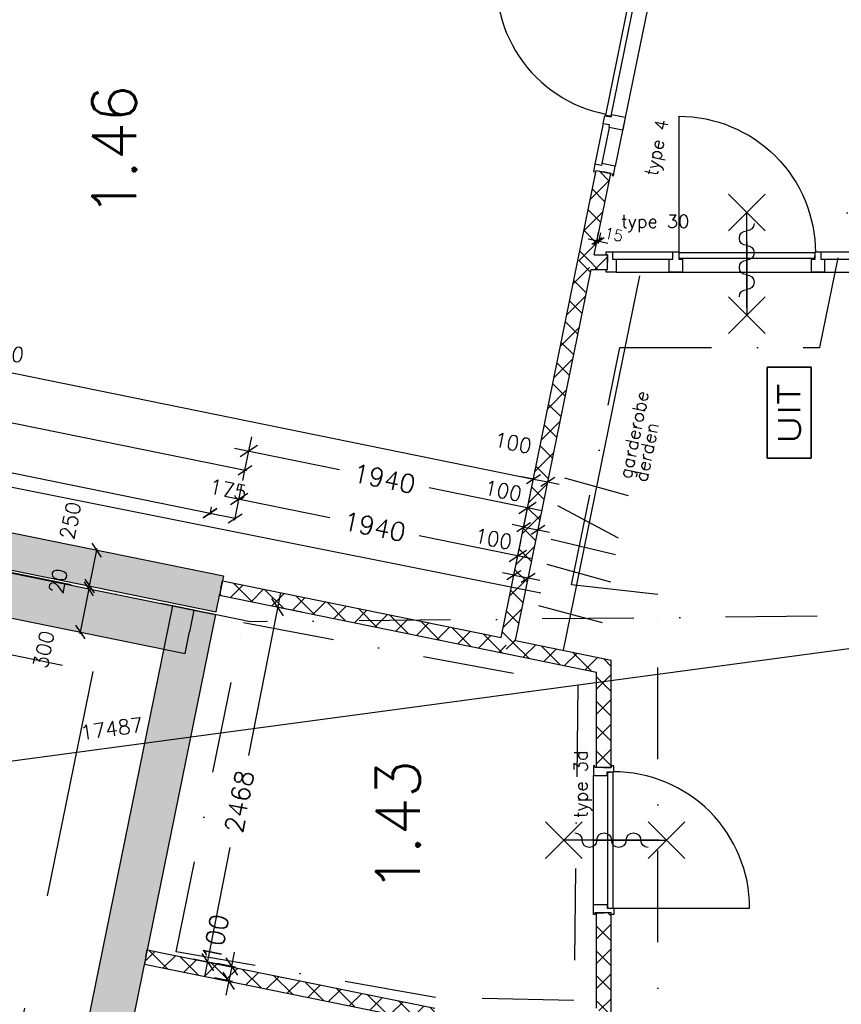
# Model space of a CAD drawing. Extents: x -84256 to 172857, y -58817 to 112048.
# Tile 38 of 90: x 24106 to 29710, y 42814 to 49531. Entities that reach past the tile are written whole.
import ezdxf
from ezdxf.enums import TextEntityAlignment as Align

# ---------------------------------------------------------------- set-up
doc = ezdxf.new("R2010")
doc.units = 0
doc.header["$LTSCALE"] = 50
doc.header["$MEASUREMENT"] = 0
doc.header["$PDMODE"] = 3
doc.header["$PDSIZE"] = 0.001
for name, pattern in [('DASHDOT', [25, 12.5, -6.25, 0, -6.25]), ('DD1', [2.66667, 1.66667, -0.5, 0, -0.5]), ('HIDDEN', [9.375, 6.25, -3.125])]:
    doc.linetypes.add(name, pattern=pattern)
doc.layers.get('0').update_dxf_attribs({"linetype": 'CONTINUOUS'})
doc.layers.get('DEFPOINTS').update_dxf_attribs({"linetype": 'CONTINUOUS'})
for name, color, linetype in [('_BRANDCOMPART', 6, 'DASHDOT'), ('_INTERIEUR', 7, 'CONTINUOUS'), ('A--A21--_F12--', 7, 'CONTINUOUS'), ('A--A21--_F123-', 9, 'CONTINUOUS'), ('A--A22--_F12--', 7, 'CONTINUOUS'), ('A--A22--_F123-', 9, 'CONTINUOUS'), ('A--L21--', 3, 'CONTINUOUS'), ('A--L21--_F12--', 7, 'CONTINUOUS'), ('A--L22--', 7, 'CONTINUOUS'), ('A--L22--_F-2--', 7, 'CONTINUOUS'), ('A--L22--_F12--', 7, 'CONTINUOUS'), ('A--L32--', 7, 'CONTINUOUS'), ('A--L32--_F-23-', 2, 'CONTINUOUS'), ('A--L32--_F123-', 1, 'CONTINUOUS'), ('A--L32--_F123-DRAAIR', 7, 'CONTINUOUS'), ('A--L63--', 7, 'CONTINUOUS'), ('A--L63--_F123-', 7, 'CONTINUOUS'), ('A--L65--', 7, 'CONTINUOUS'), ('A--L65--_F-23-', 7, 'CONTINUOUS'), ('A--L65--_F123-', 7, 'CONTINUOUS'), ('A--M$1A-_F123-', 1, 'CONTINUOUS'), ('A--M1$A-_F123-', 1, 'CONTINUOUS'), ('A--T$1A-_F123-_R', 4, 'CONTINUOUS'), ('A--T63--_F123-', 1, 'CONTINUOUS'), ('STRAMIEN', 1, 'DD1'), ('TEKST_KOZIJNMERK', 10, 'CONTINUOUS'), ('TEKSTKOZIJNMERK', 2, 'CONTINUOUS'), ('X--LR---_CP', 7, 'CONTINUOUS')]:
    doc.layers.add(name, color=color, linetype=linetype)
doc.styles.add('ALFA-0_25', font='ROMANS')
doc.styles.add('B-01', font='SIMPLEX.SHX', dxfattribs={"width": 0.8, "height": 4.5})
doc.styles.add('HIEMSTRA', font='romans.shx')
doc.linetypes.add('BATTING', pattern='A,0.0001,-0.1,[134,ltypeshp.shx,S=0.1,R=0,X=-0.1,Y=0],-0.2,[134,ltypeshp.shx,S=0.1,R=180,X=0.1,Y=0],-0.1', length=0.4001)
doc.dimstyles.new('BEILEN', dxfattribs={"dimscale": 40, "dimtxt": 2.5, "dimasz": 2, "dimexe": 0.3, "dimexo": 0.3, "dimgap": 2, "dimtad": 1, "dimdec": 0, "dimzin": 0, "dimdsep": 46, "dimtxsty": 'HIEMSTRA', "dimblk1": 'OBLIQUE', "dimblk2": 'OBLIQUE', "dimsah": 1, "dimcen": -0.09, "dimdle": 0.3, "dimse1": 1, "dimclrd": 2, "dimclre": 2, "dimclrt": 3, "dimadec": 0, "dimazin": 0, "dimtfac": 1, "dimtdec": 4, "dimtofl": 0, "dimtmove": 2, "dimatfit": 3, "dimldrblk": 'OBLIQUE', "dimfxl": 1, "dimtvp": 625, "dimtolj": 1, "dimtzin": 0, "dimarcsym": 0})
doc.dimstyles.get("Standard").update_dxf_attribs({"dimscale": 40, "dimtxt": 2.5, "dimasz": 2, "dimexe": 0.3, "dimexo": 0.3, "dimgap": 2, "dimtad": 0, "dimdec": 0, "dimzin": 0, "dimdsep": 46, "dimtxsty": 'HIEMSTRA', "dimblk1": 'OBLIQUE', "dimblk2": 'OBLIQUE', "dimsah": 1, "dimcen": -0.09, "dimdle": 0.3, "dimse1": 1, "dimclrd": 2, "dimclre": 2, "dimclrt": 3, "dimadec": 0, "dimazin": 0, "dimtfac": 1, "dimtdec": 4, "dimtix": 1, "dimtmove": 0, "dimatfit": 3, "dimldrblk": 'OBLIQUE', "dimfxl": 1, "dimtvp": 625, "dimtolj": 1, "dimtzin": 0, "dimarcsym": 0})
doc.dimstyles.new('STANDARD$0', dxfattribs={"dimscale": 50, "dimtxt": 2.5, "dimasz": 2, "dimexe": 2, "dimexo": 0, "dimgap": 2, "dimtad": 1, "dimdec": 0, "dimzin": 0, "dimdsep": 46, "dimtxsty": 'ALFA-0_25', "dimblk1": 'OBLIQUE', "dimblk2": 'OBLIQUE', "dimsah": 1, "dimcen": -3, "dimdle": 2, "dimclrd": 1, "dimclre": 1, "dimclrt": 2, "dimadec": 0, "dimazin": 0, "dimtfac": 0.666667, "dimtofl": 0, "dimtmove": 2, "dimatfit": 3, "dimldrblk": 'OBLIQUE', "dimfxl": 1, "dimtvp": 0.833333, "dimtolj": 1, "dimtzin": 0, "dimarcsym": 0})
pattern_1 = [(45, (-27962.81, -47876.86), (-84.85281, 84.85281), []), (135, (-27962.81, -47876.86), (-84.85281, -84.85281), [])]
pattern_2 = [(45, (-27428.96, -45256.1), (-84.85281, 84.85281), []), (135, (-27428.96, -45256.1), (-84.85281, -84.85281), [])]

# ---------------------------------------------------------------- blocks, each defined once
blk = doc.blocks.new('dr_930type4')
at = {"layer": 'A--L32--_F123-', "color": 1}
for p, q in [((67, 0), (1307, 0)), ((1057, -93.8), (1307, -93.8)), ((1038, -139), (1322, -139))]:
    blk.add_line(p, q, dxfattribs=at)
at = {"layer": 'A--L32--_F123-'}
for points in [[(0, -9), (0, 0), (67, 0), (67, -93.8), (52, -93.8), (52, -139), (0, -139), (0, -121), (12, -121), (12, -9), (0, -9)], [(969, 0), (1055, 0), (1057, 0), (1057, -93.8), (1057, -93.8), (1040, -93.8), (1040, -137), (1038, -139), (986, -139), (984, -137), (984, -93.8), (969, -93.8), (967, -93.8), (967, 0)], [(1374, -9), (1374, 0), (1307, 0), (1307, -93.8), (1322, -93.8), (1322, -139), (1374, -139), (1374, -121), (1362, -121), (1362, -9), (1374, -9)], [(54, -95.6), (54, -135.6), (980.1, -135.6), (977.1, -95.6), (54, -95.6)]]:
    blk.add_lwpolyline(points, close=True, dxfattribs=at)
blk.add_point((1374, 0), dxfattribs=at)
blk.add_point((1374, 0), dxfattribs=at)
at = {"layer": 'A--L32--_F123-DRAAIR', "color": 1}
blk.add_lwpolyline([(54, -135.6), (54, -1065.6, 0.414214), (973, -135.8)], format="xyb", dxfattribs=at)
at = {"layer": 'X--LR---_CP', "color": 1, "linetype": 'Continuous'}
blk.add_point((0, 0), dxfattribs=at)
at = {"layer": 'X--LR---_CP', "color": 1}
blk.add_point((982, 0), dxfattribs=at)
blk = doc.blocks.new('*U1188')
at = {"layer": 'A--A22--_F123-', "linetype": 'Continuous'}
h = blk.add_hatch(dxfattribs=at)
h.set_pattern_fill('ALFAKRS', color=256, scale=120, style=0)
h.set_pattern_definition(pattern_1)
h.paths.add_polyline_path([(0, 0), (-49, 10), (76.4, 625.4), (125.4, 615.5), (174.4, 605.5), (61.2, 50)])
at = {"layer": 'A--L22--_F-2--', "color": 2, "linetype": 'Continuous'}
for points in [[(-49, 10), (-49, 10), (76.4, 625.4), (125.4, 615.5)], [(61.2, 50), (61.2, 50), (174.4, 605.5), (125.4, 615.5)]]:
    blk.add_lwpolyline(points, dxfattribs=at)
blk = doc.blocks.new('*U1165')
at = {"layer": 'A--A22--_F123-', "linetype": 'Continuous'}
h = blk.add_hatch(dxfattribs=at)
h.set_pattern_fill('ALFAKRS', color=256, scale=120, style=0)
h.set_pattern_definition([(45, (-24966.49, -43137.3), (-84.8528, 84.8528), []), (135, (-24966.49, -43137.3), (-84.8528, -84.8528), [])])
h.paths.add_polyline_path([(0, 0), (-10, -49), (1960.8, -450.4), (1965.8, -400.4), (1970.9, -350.4), (10, 49)])
at = {"layer": 'A--L22--_F-2--', "color": 2, "linetype": 'Continuous'}
for points in [[(0, 0), (-10, -49), (1960.8, -450.4), (1960.8, -450.4)], [(0, 0), (10, 49), (1970.9, -350.4), (1970.9, -350.4)]]:
    blk.add_lwpolyline(points, dxfattribs=at)
blk = doc.blocks.new('S060204-')
at = {"layer": 'A--L65--_F-23-', "color": 255}
blk.add_circle((0, 0), 0.0123, dxfattribs=at)
at = {"layer": 'A--L65--_F123-', "color": 1, "linetype": 'Continuous'}
for points in [[(-1.25, 6.25), (1.25, 3.75)], [(1.25, 6.25), (-1.25, 3.75)], [(0, 0), (0, 5)]]:
    blk.add_lwpolyline(points, dxfattribs=at)
blk = doc.blocks.new('S060205A')
at = {"layer": 'A--L65--_F-23-', "color": 255}
blk.add_circle((0, -0.0123), 0.0123, dxfattribs=at)
at = {"layer": 'A--L65--_F123-', "color": 1, "linetype": 'Continuous'}
blk.add_lwpolyline([(0, -0.0123), (0, 6.2377)], dxfattribs=at)
for points in [[(-0.5, 5.7377, 0.41), (0, 5.2377)], [(0, 4.2377, 1), (0, 5.2377)], [(0, 4.2377, 1), (0, 3.2377)], [(0, 2.2377, 1), (0, 3.2377)], [(0, 2.2377, 1), (0, 1.2377)], [(0.5, 0.7377, 0.41), (0, 1.2377)]]:
    blk.add_lwpolyline(points, format="xyb", dxfattribs=at)
at = {"layer": 'A--L65--', "xscale": -1}
blk.add_blockref('S060204-', (0, 1.4877), dxfattribs=at)
blk.add_blockref('S060204-', (0, 1.4877), dxfattribs=at)
at = {"layer": 'A--L65--', "rotation": 180}
blk.add_blockref('S060204-', (0, 4.4877), dxfattribs=at)
blk.add_blockref('S060204-', (0, 4.4877), dxfattribs=at)
blk = doc.blocks.new('Q060089-')
at = {"layer": 'A--L63--_F123-', "color": 1, "linetype": 'Continuous'}
blk.add_lwpolyline([(0, 0), (0, 300), (620, 300), (620, 0)], close=True, dxfattribs=at)
at = {"layer": 'X--LR---_CP'}
blk.add_point((620, 0), dxfattribs=at)
blk.add_point((620, 0), dxfattribs=at)
blk.add_point((620, 0), dxfattribs=at)
at = {"layer": 'A--T63--_F123-', "style": 'ALFA-0_25', "width": 1.279785}
blk.add_text('UIT', height=150, dxfattribs=at).set_placement((96.2, 73.1), (507.6, 73.1), align=Align.FIT)
at = {"layer": 'A--L63--_F123-', "linetype": 'Continuous'}
mesh = blk.add_polyface(dxfattribs=at)
corners = [(0, 0), (0, 300), (620, 300), (620, 0)]
mesh.append_faces([[corners[k] for k in face] for face in [(0, 1, 1, 1), (1, 2, 2, 2), (2, 3, 3, 3), (3, 0, 0, 0)]])
mesh.append_faces([[corners[k] for k in face] for face in [(0, 3, 2, 1)]], dxfattribs={"vtx0": -1, "vtx1": -1, "vtx2": -1, "vtx3": -1})
blk = doc.blocks.new('*U1113')
at = {"layer": 'A--A21--_F123-', "linetype": 'Continuous'}
blk.add_hatch(color=256, dxfattribs=at).paths.add_polyline_path([(0, 0), (25, 122.5), (5634.7, -1020.2), (5609.8, -1142.7), (5584.8, -1265.2), (-25, -122.5)])
at = {"layer": 'A--A21--_F12--', "color": 8}
for points in [[(0, 0), (25, 122.5), (5609.8, -1142.7), (5634.7, -1020.2)], [(5609.8, -1142.7), (5584.8, -1265.2), (0, 0), (-25, -122.5)]]:
    blk.add_solid(points, dxfattribs=at)
at = {"layer": 'A--L21--_F12--', "color": 3, "linetype": 'Continuous'}
for points in [[(0, 0), (25, 122.5), (5634.7, -1020.2), (5609.8, -1142.7)], [(0, 0), (-25, -122.5), (5584.8, -1265.2), (5609.8, -1142.7)]]:
    blk.add_lwpolyline(points, dxfattribs=at)
blk = doc.blocks.new('*U1085')
at = {"layer": 'A--A22--_F123-', "linetype": 'Continuous'}
h = blk.add_hatch(dxfattribs=at)
h.set_pattern_fill('ALFAKRS', color=256, scale=120, style=0)
h.set_pattern_definition(pattern_1)
h.paths.add_polyline_path([(0, 0), (61.2, 50), (152.8, 50), (152.8, 0), (152.8, -50), (40.8, -50)])
at = {"layer": 'A--L22--_F-2--', "color": 2, "linetype": 'Continuous'}
for points in [[(40.8, -50), (40.8, -50), (152.8, -50), (152.8, 0)], [(61.2, 50), (61.2, 50), (152.8, 50), (152.8, 0)]]:
    blk.add_lwpolyline(points, dxfattribs=at)
blk = doc.blocks.new('_OBLIQUE')
at = {"color": 0, "linetype": 'ByBlock'}
blk.add_line((-0.5, -0.5), (0.5, 0.5), dxfattribs=at)
blk = doc.blocks.new('*D147')
at = {"layer": 'A--M$1A-_F123-', "color": 2, "linetype": 'Continuous', "lineweight": -2, "transparency": 16777216}
for p, q in [((24582.7, 45667.5), (24598.6, 45745.9)), ((24547.4, 45674.7), (24594.4, 45665.1)), ((24578.7, 45647.9), (24562.7, 45569.5))]:
    blk.add_line(p, q, dxfattribs=at)
at = {"layer": 'DEFPOINTS', "color": 0, "linetype": 'Continuous', "transparency": 16777216}
for p in [(24535.7, 45677.1), (24531.7, 45657.5), (24582.7, 45667.5)]:
    blk.add_point(p, dxfattribs=at)
at = {"layer": 'A--M$1A-_F123-', "color": 2, "linetype": 'Continuous', "lineweight": -2, "transparency": 16777216, "xscale": 80, "yscale": 80, "zscale": 80}
for p, rotation in [((24578.7, 45647.9), 78.48629033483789), ((24582.7, 45667.5), 258.4862903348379)]:
    blk.add_blockref('_OBLIQUE', p, dxfattribs=dict(at, rotation=rotation))
at = {"layer": 'A--M$1A-_F123-', "color": 3, "linetype": 'Continuous', "transparency": 16777216, "insert": (24368.5, 45700.9), "char_height": 100, "attachment_point": 5, "rotation": 78.48629, "style": 'HIEMSTRA'}
blk.add_mtext('\\A1;20', dxfattribs=at)
blk = doc.blocks.new('*D148')
at = {"layer": 'A--M$1A-_F123-', "color": 2, "linetype": 'Continuous', "lineweight": -2, "transparency": 16777216}
blk.add_line((24580.3, 45655.7), (24635, 45924.2), dxfattribs=at)
at = {"layer": 'DEFPOINTS', "color": 0, "linetype": 'Continuous', "transparency": 16777216}
for p in [(24632.6, 45912.5), (24632.6, 45912.5), (24582.7, 45667.5)]:
    blk.add_point(p, dxfattribs=at)
at = {"layer": 'A--M$1A-_F123-', "color": 2, "linetype": 'Continuous', "lineweight": -2, "transparency": 16777216, "xscale": 80, "yscale": 80, "zscale": 80}
for p, rotation in [((24632.6, 45912.5), 78.48629033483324), ((24582.7, 45667.5), 258.4862903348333)]:
    blk.add_blockref('_OBLIQUE', p, dxfattribs=dict(at, rotation=rotation))
at = {"layer": 'A--M$1A-_F123-', "color": 3, "linetype": 'Continuous', "transparency": 16777216, "insert": (24452.5, 46113.2), "char_height": 100, "attachment_point": 5, "rotation": 78.48629, "style": 'HIEMSTRA'}
blk.add_mtext('\\A1;250', dxfattribs=at)
blk = doc.blocks.new('*D154')
at = {"layer": 'A--M$1A-_F123-', "color": 2, "linetype": 'Continuous', "lineweight": -2, "transparency": 16777216}
for p, q in [((24581.1, 45659.7), (24516.3, 45342.2)), ((24530.5, 45351.6), (24530.5, 45351.6))]:
    blk.add_line(p, q, dxfattribs=at)
at = {"layer": 'DEFPOINTS', "color": 0, "linetype": 'Continuous', "transparency": 16777216}
for p in [(24578.7, 45647.9), (24518.7, 45354), (24518.7, 45354)]:
    blk.add_point(p, dxfattribs=at)
at = {"layer": 'A--M$1A-_F123-', "color": 2, "linetype": 'Continuous', "lineweight": -2, "transparency": 16777216, "xscale": 80, "yscale": 80, "zscale": 80}
for p, rotation in [((24578.7, 45647.9), 78.46924468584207), ((24518.7, 45354), 258.4692446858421)]:
    blk.add_blockref('_OBLIQUE', p, dxfattribs=dict(at, rotation=rotation))
at = {"layer": 'A--M$1A-_F123-', "color": 3, "linetype": 'Continuous', "transparency": 16777216, "insert": (24270.7, 45234.2), "char_height": 100, "attachment_point": 5, "rotation": 78.46924, "style": 'HIEMSTRA'}
blk.add_mtext('\\A1;300', dxfattribs=at)
blk = doc.blocks.new('*U1082')
at = {"layer": 'A--A22--_F123-', "linetype": 'Continuous'}
h = blk.add_hatch(dxfattribs=at)
h.set_pattern_fill('ALFAKRS', color=256, scale=120, style=0)
h.set_pattern_definition(pattern_2)
h.paths.add_polyline_path([(0, 0), (59, 39), (711.1, -93.8), (661.1, -134.7), (611.1, -175.5), (-10, -49)])
at = {"layer": 'A--L22--_F-2--', "color": 2, "linetype": 'Continuous'}
for points in [[(59, 39), (59, 39), (711.1, -93.8), (711.1, -93.8)], [(-10, -49), (-10, -49), (611.1, -175.5), (611.1, -175.5)]]:
    blk.add_lwpolyline(points, dxfattribs=at)
blk = doc.blocks.new('*U1081')
at = {"layer": 'A--A22--_F123-', "linetype": 'Continuous'}
h = blk.add_hatch(dxfattribs=at)
h.set_pattern_fill('ALFAKRS', color=256, scale=120, style=0)
h.set_pattern_definition(pattern_2)
h.paths.add_polyline_path([(0, 0), (-39, 59), (484.9, 2630.7), (533.9, 2620.8), (574.7, 2570.8), (59, 39)])
at = {"layer": 'A--L22--_F-2--', "color": 2, "linetype": 'Continuous'}
for points in [[(-39, 59), (-39, 59), (484.9, 2630.7), (484.9, 2630.7)], [(59, 39), (59, 39), (574.7, 2570.8), (574.7, 2570.8)]]:
    blk.add_lwpolyline(points, dxfattribs=at)
blk = doc.blocks.new('*D219')
at = {"color": 2, "linetype": 'ByBlock', "transparency": 16777216}
for p, q in [((20125.9, 47239.7), (25416.3, 46162.1)), ((25413.4, 46207.8), (25402.1, 46152.7))]:
    blk.add_line(p, q, dxfattribs=at)
at = {"layer": 'DEFPOINTS', "color": 0, "linetype": 'ByBlock', "transparency": 16777216}
for p in [(20148.9, 47292.4), (25415.7, 46219.5), (25404.5, 46164.5)]:
    blk.add_point(p, dxfattribs=at)
at = {"color": 2, "linetype": 'ByBlock', "transparency": 16777216, "xscale": 80, "yscale": 80, "zscale": 80}
for p, rotation in [((20137.7, 47237.4), 168.4862903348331), ((25404.5, 46164.5), 348.4862903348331)]:
    blk.add_blockref('_OBLIQUE', p, dxfattribs=dict(at, rotation=rotation))
at = {"color": 3, "linetype": 'ByBlock', "transparency": 16777216, "insert": (22797.1, 46828.3), "char_height": 100, "attachment_point": 5, "rotation": 348.48629, "style": 'HIEMSTRA'}
blk.add_mtext('\\A1;5375', dxfattribs=at)
blk = doc.blocks.new('*D220')
at = {"color": 2, "linetype": 'ByBlock', "transparency": 16777216}
for p, q in [((25392.8, 46166.9), (25576, 46129.6)), ((25573.5, 46117.2), (25578.4, 46141.3))]:
    blk.add_line(p, q, dxfattribs=at)
at = {"layer": 'DEFPOINTS', "color": 0, "linetype": 'ByBlock', "transparency": 16777216}
for p in [(25399.6, 46140.3), (25571.1, 46105.4), (25576, 46129.6)]:
    blk.add_point(p, dxfattribs=at)
at = {"color": 2, "linetype": 'ByBlock', "transparency": 16777216, "xscale": 80, "yscale": 80, "zscale": 80}
for p, rotation in [((25404.5, 46164.5), 168.4862903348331), ((25576, 46129.6), 348.486290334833)]:
    blk.add_blockref('_OBLIQUE', p, dxfattribs=dict(at, rotation=rotation))
at = {"color": 3, "linetype": 'ByBlock', "transparency": 16777216, "insert": (25526.6, 46325.4), "char_height": 100, "attachment_point": 5, "rotation": 348.48629, "style": 'HIEMSTRA'}
blk.add_mtext('\\A1;175', dxfattribs=at)
blk = doc.blocks.new('*D221')
at = {"color": 2, "linetype": 'ByBlock', "transparency": 16777216}
for p, q in [((20021.2, 47602.3), (25654.5, 46454.8)), ((25628.3, 46386.3), (25645.2, 46469))]:
    blk.add_line(p, q, dxfattribs=at)
at = {"layer": 'DEFPOINTS', "color": 0, "linetype": 'ByBlock', "transparency": 16777216}
for p in [(20016.1, 47517.3), (25642.8, 46457.2), (25625.9, 46374.5)]:
    blk.add_point(p, dxfattribs=at)
at = {"color": 2, "linetype": 'ByBlock', "transparency": 16777216, "xscale": 80, "yscale": 80, "zscale": 80}
for p, rotation in [((20033, 47599.9), 168.4862903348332), ((25642.8, 46457.2), 348.4862903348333)]:
    blk.add_blockref('_OBLIQUE', p, dxfattribs=dict(at, rotation=rotation))
at = {"color": 3, "linetype": 'ByBlock', "transparency": 16777216, "insert": (22863.8, 47155.9), "char_height": 100, "attachment_point": 5, "rotation": 348.48629, "style": 'HIEMSTRA'}
blk.add_mtext('\\A1;5725', dxfattribs=at)
blk = doc.blocks.new('*D232')
at = {"layer": 'A--M$1A-_F123-', "color": 2, "linetype": 'Continuous', "lineweight": -2, "transparency": 16777216}
blk.add_line((33428.3, 45730.5), (16072.7, 43400.3), dxfattribs=at)
at = {"layer": 'DEFPOINTS', "color": 0, "linetype": 'Continuous', "transparency": 16777216}
for p in [(33416.4, 45728.9), (16084.6, 43401.9), (16084.6, 43401.9)]:
    blk.add_point(p, dxfattribs=at)
at = {"layer": 'A--M$1A-_F123-', "color": 2, "linetype": 'Continuous', "lineweight": -2, "transparency": 16777216, "xscale": 80, "yscale": 80, "zscale": 80}
for p, rotation in [((33416.4, 45728.9), 7.646762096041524), ((16084.6, 43401.9), 187.6467620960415)]:
    blk.add_blockref('_OBLIQUE', p, dxfattribs=dict(at, rotation=rotation))
at = {"layer": 'A--M$1A-_F123-', "color": 3, "linetype": 'Continuous', "transparency": 16777216, "insert": (24733.2, 44694.2), "char_height": 100, "attachment_point": 5, "rotation": 7.64676, "style": 'HIEMSTRA'}
blk.add_mtext('\\A1;17487', dxfattribs=at)
blk = doc.blocks.new('*D240')
at = {"color": 2, "linetype": 'ByBlock', "transparency": 16777216}
for p, q in [((20259.3, 47894.4), (27622.1, 46394.6)), ((27609, 46390.2), (27612.7, 46408.8))]:
    blk.add_line(p, q, dxfattribs=at)
at = {"layer": 'DEFPOINTS', "color": 0, "linetype": 'ByBlock', "transparency": 16777216}
for p in [(20267.3, 47873.5), (27606.6, 46378.4), (27610.3, 46397)]:
    blk.add_point(p, dxfattribs=at)
at = {"color": 2, "linetype": 'ByBlock', "transparency": 16777216, "xscale": 80, "yscale": 80, "zscale": 80}
for p, rotation in [((20271.1, 47892), 168.4862903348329), ((27610.3, 46397), 348.4862903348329)]:
    blk.add_blockref('_OBLIQUE', p, dxfattribs=dict(at, rotation=rotation))
at = {"color": 3, "linetype": 'ByBlock', "transparency": 16777216, "insert": (23966.6, 47271.9), "char_height": 100, "attachment_point": 5, "rotation": 348.48629, "style": 'HIEMSTRA'}
blk.add_mtext('\\A1;7490', dxfattribs=at)
blk = doc.blocks.new('*D241')
at = {"color": 2, "linetype": 'ByBlock', "transparency": 16777216}
for p, q in [((27610.3, 46397), (27531.9, 46413)), ((27610.3, 46397), (27708.3, 46377.1)), ((27708.3, 46377.1), (27786.7, 46361.1))]:
    blk.add_line(p, q, dxfattribs=at)
at = {"layer": 'DEFPOINTS', "color": 0, "linetype": 'ByBlock', "transparency": 16777216}
for p in [(27610.3, 46397), (27708.3, 46377.1), (27708.3, 46377.1)]:
    blk.add_point(p, dxfattribs=at)
at = {"color": 2, "linetype": 'ByBlock', "transparency": 16777216, "xscale": 80, "yscale": 80, "zscale": 80}
for p, rotation in [((27610.3, 46397), 348.4862903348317), ((27708.3, 46377.1), 168.4862903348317)]:
    blk.add_blockref('_OBLIQUE', p, dxfattribs=dict(at, rotation=rotation))
at = {"color": 3, "linetype": 'ByBlock', "transparency": 16777216, "insert": (27470.4, 46644.3), "char_height": 100, "attachment_point": 5, "rotation": 348.48629, "style": 'HIEMSTRA'}
blk.add_mtext('\\A1;100', dxfattribs=at)
blk = doc.blocks.new('*D319')
at = {"color": 1, "linetype": 'ByBlock', "transparency": 16777216}
for p, q in [((25885.7, 45620.5), (25666.8, 44512.1)), ((26029.7, 45490.1), (25768.2, 45541.7)), ((25368.8, 43003.3), (25542.7, 43883.7)), ((25551.5, 43069.2), (25290.1, 43120.8))]:
    blk.add_line(p, q, dxfattribs=at)
at = {"layer": 'DEFPOINTS', "color": 0, "linetype": 'ByBlock', "transparency": 16777216}
for p in [(25866.3, 45522.4), (26029.7, 45490.1), (25551.5, 43069.2)]:
    blk.add_point(p, dxfattribs=at)
at = {"color": 1, "linetype": 'ByBlock', "transparency": 16777216, "xscale": 100, "yscale": 100, "zscale": 100}
for p, rotation in [((25866.3, 45522.4), 78.82679734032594), ((25388.2, 43101.4), 258.8267973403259)]:
    blk.add_blockref('_OBLIQUE', p, dxfattribs=dict(at, rotation=rotation))
at = {"color": 2, "linetype": 'ByBlock', "transparency": 16777216, "insert": (25604.7, 44197.9), "char_height": 125, "attachment_point": 5, "rotation": 78.8268, "style": 'ALFA-0_25'}
blk.add_mtext('\\A1;2468', dxfattribs=at)
blk = doc.blocks.new('*U1028')
at = {"layer": 'A--A22--_F123-', "linetype": 'Continuous'}
blk.add_hatch(color=256, dxfattribs=at).paths.add_polyline_path([(0, 0), (-117, 176.9), (7746.5, -1424.9), (7716.5, -1571.9), (7686.6, -1718.9), (117, -176.9)])
at = {"layer": 'A--A22--_F12--', "color": 8}
for points in [[(0, 0), (-117, 176.9), (7716.5, -1571.9), (7746.5, -1424.9)], [(7716.5, -1571.9), (7686.6, -1718.9), (0, 0), (117, -176.9)]]:
    blk.add_solid(points, dxfattribs=at)
at = {"layer": 'A--L22--_F12--', "color": 3, "linetype": 'Continuous'}
for points in [[(-117, 176.9), (-117, 176.9), (7746.5, -1424.9), (7716.5, -1571.9)], [(117, -176.9), (117, -176.9), (7686.6, -1718.9), (7716.5, -1571.9)]]:
    blk.add_lwpolyline(points, dxfattribs=at)
blk = doc.blocks.new('*U1024')
at = {"layer": 'A--A22--_F123-', "linetype": 'Continuous'}
blk.add_hatch(color=256, dxfattribs=at).paths.add_polyline_path([(0, 0), (147, -29.9), (-1005.7, -5688.7), (-1152.7, -5658.8), (-1299.7, -5628.8), (-147, 29.9)])
at = {"layer": 'A--A22--_F12--', "color": 8}
for points in [[(-1152.7, -5658.8), (-1299.7, -5628.8), (0, 0), (-147, 29.9)], [(0, 0), (147, -29.9), (-1152.7, -5658.8), (-1005.7, -5688.7)]]:
    blk.add_solid(points, dxfattribs=at)
at = {"layer": 'A--L22--_F12--', "color": 3, "linetype": 'Continuous'}
for points in [[(0, 0), (-147, 29.9), (-1299.7, -5628.8), (-1152.7, -5658.8)], [(0, 0), (147, -29.9), (-1005.7, -5688.7), (-1152.7, -5658.8)]]:
    blk.add_lwpolyline(points, dxfattribs=at)
blk = doc.blocks.new('*D331')
at = {"color": 1, "linetype": 'ByBlock', "transparency": 16777216}
for p, q in [((25552.2, 43071.8), (25572.2, 43169.8)), ((25577.8, 43066.6), (25454.3, 43091.8)), ((25552.2, 43071.8), (25532.3, 42973.8)), ((25557.8, 42968.6), (25434.3, 42993.8)), ((25532.3, 42973.8), (25512.3, 42875.8))]:
    blk.add_line(p, q, dxfattribs=at)
at = {"layer": 'DEFPOINTS', "color": 0, "linetype": 'ByBlock', "transparency": 16777216}
for p in [(25577.8, 43066.6), (25532.3, 42973.8), (25557.8, 42968.6)]:
    blk.add_point(p, dxfattribs=at)
at = {"color": 1, "linetype": 'ByBlock', "transparency": 16777216, "xscale": 100, "yscale": 100, "zscale": 100}
for p, rotation in [((25552.2, 43071.8), 258.486290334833), ((25532.3, 42973.8), 78.48629033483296)]:
    blk.add_blockref('_OBLIQUE', p, dxfattribs=dict(at, rotation=rotation))
at = {"color": 2, "linetype": 'ByBlock', "transparency": 16777216, "insert": (25442.1, 43268.6), "char_height": 125, "attachment_point": 5, "rotation": 78.48629, "style": 'ALFA-0_25'}
blk.add_mtext('\\A1;100', dxfattribs=at)
blk = doc.blocks.new('*D335')
at = {"color": 1, "linetype": 'ByBlock', "transparency": 16777216}
for p, q in [((25576, 46129.6), (25622.6, 46358)), ((25504.6, 46280), (26221.5, 46133.9)), ((27601.5, 45852.8), (26831.5, 46009.7)), ((27477, 45742.3), (27523.5, 45970.8))]:
    blk.add_line(p, q, dxfattribs=at)
at = {"layer": 'DEFPOINTS', "color": 0, "linetype": 'ByBlock', "transparency": 16777216}
for p in [(25576, 46129.6), (27503.6, 45872.8), (27477, 45742.3)]:
    blk.add_point(p, dxfattribs=at)
at = {"color": 1, "linetype": 'ByBlock', "transparency": 16777216, "xscale": 100, "yscale": 100, "zscale": 100}
for p, rotation in [((25602.6, 46260), 168.4862903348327), ((27503.6, 45872.8), 348.4862903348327)]:
    blk.add_blockref('_OBLIQUE', p, dxfattribs=dict(at, rotation=rotation))
at = {"color": 2, "linetype": 'ByBlock', "transparency": 16777216, "insert": (26526.5, 46071.8), "char_height": 125, "attachment_point": 5, "rotation": 348.48629, "style": 'ALFA-0_25'}
blk.add_mtext('\\A1;1940', dxfattribs=at)
blk = doc.blocks.new('*D336')
at = {"color": 2, "linetype": 'ByBlock', "transparency": 16777216}
for p, q in [((27610.3, 46397), (27531.9, 46413)), ((27610.3, 46397), (27708.3, 46377.1)), ((27708.3, 46377.1), (27786.7, 46361.1))]:
    blk.add_line(p, q, dxfattribs=at)
at = {"layer": 'DEFPOINTS', "color": 0, "linetype": 'ByBlock', "transparency": 16777216}
for p in [(27610.3, 46397), (27708.3, 46377.1), (27708.3, 46377.1)]:
    blk.add_point(p, dxfattribs=at)
at = {"color": 2, "linetype": 'ByBlock', "transparency": 16777216, "xscale": 80, "yscale": 80, "zscale": 80}
for p, rotation in [((27610.3, 46397), 348.4862903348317), ((27708.3, 46377.1), 168.4862903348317)]:
    blk.add_blockref('_OBLIQUE', p, dxfattribs=dict(at, rotation=rotation))
at = {"color": 3, "linetype": 'ByBlock', "transparency": 16777216, "insert": (27470.4, 46644.3), "char_height": 100, "attachment_point": 5, "rotation": 348.48629, "style": 'HIEMSTRA'}
blk.add_mtext('\\A1;100', dxfattribs=at)
blk = doc.blocks.new('*D337')
at = {"color": 1, "linetype": 'ByBlock', "transparency": 16777216}
for p, q in [((25642.8, 46457.2), (25689.3, 46685.6)), ((25571.3, 46607.6), (26288.2, 46461.6)), ((27668.3, 46180.5), (26898.3, 46337.3)), ((27543.7, 46070), (27590.3, 46298.4))]:
    blk.add_line(p, q, dxfattribs=at)
at = {"layer": 'DEFPOINTS', "color": 0, "linetype": 'ByBlock', "transparency": 16777216}
for p in [(25642.8, 46457.2), (27570.3, 46200.4), (27543.7, 46070)]:
    blk.add_point(p, dxfattribs=at)
at = {"color": 1, "linetype": 'ByBlock', "transparency": 16777216, "xscale": 100, "yscale": 100, "zscale": 100}
for p, rotation in [((25669.3, 46587.7), 168.4862903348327), ((27570.3, 46200.4), 348.4862903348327)]:
    blk.add_blockref('_OBLIQUE', p, dxfattribs=dict(at, rotation=rotation))
at = {"color": 2, "linetype": 'ByBlock', "transparency": 16777216, "insert": (26593.2, 46399.5), "char_height": 125, "attachment_point": 5, "rotation": 348.48629, "style": 'ALFA-0_25'}
blk.add_mtext('\\A1;1940', dxfattribs=at)
blk = doc.blocks.new('*D338')
at = {"color": 2, "linetype": 'ByBlock', "transparency": 16777216}
for p, q in [((27477, 45742.3), (27398.6, 45758.3)), ((27477, 45742.3), (27575, 45722.4)), ((27575, 45722.4), (27653.4, 45706.4))]:
    blk.add_line(p, q, dxfattribs=at)
at = {"layer": 'DEFPOINTS', "color": 0, "linetype": 'ByBlock', "transparency": 16777216}
for p in [(27477, 45742.3), (27575, 45722.4), (27575, 45722.4)]:
    blk.add_point(p, dxfattribs=at)
at = {"color": 2, "linetype": 'ByBlock', "transparency": 16777216, "xscale": 80, "yscale": 80, "zscale": 80}
for p, rotation in [((27477, 45742.3), 348.4862903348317), ((27575, 45722.4), 168.4862903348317)]:
    blk.add_blockref('_OBLIQUE', p, dxfattribs=dict(at, rotation=rotation))
at = {"color": 3, "linetype": 'ByBlock', "transparency": 16777216, "insert": (27337.1, 45989.6), "char_height": 100, "attachment_point": 5, "rotation": 348.48629, "style": 'HIEMSTRA'}
blk.add_mtext('\\A1;100', dxfattribs=at)
blk = doc.blocks.new('*D341')
at = {"layer": 'A--M$1A-_F123-', "color": 2, "linetype": 'Continuous', "lineweight": -2, "transparency": 16777216}
for p, q in [((23981.9, 29671.5), (23903.5, 29687.4)), ((23978.7, 29655.8), (23984.3, 29683.2)), ((24079.9, 29651.5), (23981.9, 29671.5)), ((24079.9, 29651.5), (24158.2, 29635.5))]:
    blk.add_line(p, q, dxfattribs=at)
at = {"layer": 'DEFPOINTS', "color": 0, "linetype": 'Continuous', "transparency": 16777216}
for p in [(23976.3, 29644), (23981.9, 29671.5), (24074.3, 29624)]:
    blk.add_point(p, dxfattribs=at)
at = {"layer": 'A--M$1A-_F123-', "color": 2, "linetype": 'Continuous', "lineweight": -2, "transparency": 16777216, "xscale": 80, "yscale": 80, "zscale": 80}
for p, rotation in [((23981.9, 29671.5), 348.4862903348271), ((24079.9, 29651.5), 168.4862903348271)]:
    blk.add_blockref('_OBLIQUE', p, dxfattribs=dict(at, rotation=rotation))
at = {"layer": 'A--M$1A-_F123-', "color": 3, "linetype": 'Continuous', "transparency": 16777216, "insert": (36506, 90903.8), "char_height": 100, "attachment_point": 5, "rotation": 348.48629, "style": 'HIEMSTRA'}
blk.add_mtext('\\A1;100', dxfattribs=at)
blk = doc.blocks.new('Q0340081')
at = {"layer": 'A--L32--_F123-', "color": 2, "linetype": 'Continuous'}
blk.add_lwpolyline([(0, 0), (0, -40), (926.12, -40), (923.12, 0), (0, 0)], close=True, dxfattribs=at)
at = {"layer": 'A--L32--_F123-', "color": 1, "linetype": 'Continuous'}
blk.add_lwpolyline([(0, -40), (0, -970, 0.4142136), (930, -40)], format="xyb", dxfattribs=at)
blk = doc.blocks.new('DR_930TYPE3B')
at = {"layer": 'A--L32--_F123-', "color": 1}
blk.add_line((67, 0), (947, 0), dxfattribs=at)
for points in [[(0, -9), (0, 0), (67, 0), (67, -93.75), (42, -93.75), (42, -139), (0, -139), (0, -121), (12, -121), (12, -9), (0, -9)], [(1014, -9), (1014, 0), (947, 0), (947, -93.75), (972, -93.75), (972, -139), (1014, -139), (1014, -121), (1002, -121), (1002, -9), (1014, -9)]]:
    blk.add_lwpolyline(points, close=True, dxfattribs=at)
at = {"layer": 'X--LR---_CP', "color": 1, "linetype": 'Continuous'}
blk.add_point((0, 0), dxfattribs=at)
blk.add_point((0, 0), dxfattribs=at)
at = {"layer": 'A--L32--', "linetype": 'Continuous'}
blk.add_blockref('Q0340081', (43.94, -95.94), dxfattribs=at)
blk = doc.blocks.new('type 30')
at = {"layer": 'A--L32--_F-23-'}
for points in [[(58, -119.5), (-9, -119.5), (-9, -100), (0, -100), (0, 0), (-9, 0), (-9, 19.5), (33, 19.5), (33, -30.5), (58, -30.5)], [(511, -119.5), (421, -119.5), (421, -30.5), (446, -30.5), (446, 19.5), (486, 19.5), (486, -30.5), (511, -30.5)], [(1481, -119.5), (1391, -119.5), (1391, -30.5), (1416, -30.5), (1416, 19.5), (1456, 19.5), (1456, -30.5), (1481, -30.5)], [(1844, -119.5), (1911, -119.5), (1911, -100), (1902, -100), (1902, 0), (1911, 0), (1911, 19.5), (1869, 19.5), (1869, -30.5), (1844, -30.5)]]:
    blk.add_lwpolyline(points, close=True, dxfattribs=at)
at = {"layer": 'A--L32--_F123-', "color": 1}
for p, q in [((33, 19.5), (446, 19.5)), ((1456, 19.5), (1869, 19.5)), ((58, -30.5), (421, -30.5)), ((1481, -30.5), (1844, -30.5)), ((58, -119.5), (1844, -119.5))]:
    blk.add_line(p, q, dxfattribs=at)
at = {"layer": 'A--L32--', "linetype": 'Continuous', "xscale": -1, "rotation": 180}
blk.add_blockref('Q0340081', (488, -25.5), dxfattribs=at)
blk = doc.blocks.new('*D513')
at = {"layer": 'A--M1$A-_F123-', "color": 1, "lineweight": -2, "transparency": 16777216}
for p, q in [((28043.3, 48021.8), (27984.5, 48033.6)), ((28040.2, 48006.2), (28055.1, 48080.6)), ((28054.9, 48003.3), (28069.8, 48077.7)), ((28058, 48018.9), (28116.9, 48007.1))]:
    blk.add_line(p, q, dxfattribs=at)
at = {"layer": 'DEFPOINTS', "color": 0, "transparency": 16777216}
for p in [(28040.2, 48006.2), (28043.3, 48021.8), (28054.9, 48003.3)]:
    blk.add_point(p, dxfattribs=at)
at = {"layer": 'A--M1$A-_F123-', "color": 1, "lineweight": -2, "transparency": 16777216, "xscale": 60, "yscale": 60, "zscale": 60}
for p, rotation in [((28043.3, 48021.8), 348.6498667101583), ((28058, 48018.9), 168.6498667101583)]:
    blk.add_blockref('_OBLIQUE', p, dxfattribs=dict(at, rotation=rotation))
at = {"layer": 'A--M1$A-_F123-', "color": 2, "transparency": 16777216, "insert": (28158.5, 48065), "char_height": 75, "attachment_point": 5, "rotation": 348.64987, "style": 'ALFA-0_25'}
blk.add_mtext('\\A1;15', dxfattribs=at)
blk = doc.blocks.new('*U900')
at = {"layer": 'A--A22--_F123-', "linetype": 'Continuous'}
h = blk.add_hatch(dxfattribs=at)
h.set_pattern_fill('ALFAKRS', color=256, scale=120, style=0)
h.set_pattern_definition([(45, (-28090.05, -44428.73), (-84.85281, 84.85281), []), (135, (-28090.05, -44428.73), (-84.85281, -84.85281), [])])
h.paths.add_polyline_path([(0, 0), (-50, 0), (-50, 651.9), (0, 692.7), (50, 733.6), (50, 0)])
at = {"layer": 'A--L22--_F-2--', "color": 2, "linetype": 'Continuous'}
for points in [[(0, 0), (50, 0), (50, 733.6), (50, 733.6)], [(0, 0), (-50, 0), (-50, 651.9), (-50, 651.9)]]:
    blk.add_lwpolyline(points, dxfattribs=at)
blk = doc.blocks.new('*U898')
at = {"layer": 'A--A22--_F123-', "linetype": 'Continuous'}
h = blk.add_hatch(dxfattribs=at)
h.set_pattern_fill('ALFAKRS', color=256, scale=120, style=0)
h.set_pattern_definition([(45, (-25479, -45653.31), (-84.85281, 84.85281), []), (135, (-25479, -45653.31), (-84.85281, -84.85281), [])])
h.paths.add_polyline_path([(0, 0), (10, 49), (1910.9, -338.2), (1950, -397.2), (1940, -446.2), (-10, -49)])
at = {"layer": 'A--L22--_F-2--', "color": 2, "linetype": 'Continuous'}
for points in [[(0, 0), (-10, -49), (1940, -446.2), (1940, -446.2)], [(0, 0), (10, 49), (1910.9, -338.2), (1910.9, -338.2)]]:
    blk.add_lwpolyline(points, dxfattribs=at)
blk = doc.blocks.new('*U897')
at = {"layer": 'A--A22--_F123-', "linetype": 'Continuous'}
h = blk.add_hatch(dxfattribs=at)
h.set_pattern_fill('ALFAKRS', color=256, scale=120, style=0)
h.set_pattern_definition([(45, (-28090.05, -42736.86), (-84.8528, 84.8528), []), (135, (-28090.05, -42736.86), (-84.8528, -84.8528), [])])
h.paths.add_polyline_path([(0, 0), (-50, 50), (-50, 701.9), (0, 701.9), (50, 701.9), (50, 0)])
at = {"layer": 'A--L22--_F-2--', "color": 2, "linetype": 'Continuous'}
for points in [[(-50, 50), (-50, 50), (-50, 701.9), (0, 701.9)], [(50, 0), (50, 0), (50, 701.9), (0, 701.9)]]:
    blk.add_lwpolyline(points, dxfattribs=at)

msp = doc.modelspace()

# ---------------------------------------------------------------- linework, layer by layer
at = {"layer": '_BRANDCOMPART'}
msp.add_lwpolyline([(30494.6, 38221.7), (28457.9, 38236.7), (28457.9, 38236.7), (28457.9, 45608.5), (27870.4, 45675.5), (28200, 47293.7), (29563.6, 47293.7), (29893.6, 48913.5), (36087.2, 79318.8), (38726.9, 79318.8), (38727, 82343.2), (39358.5, 82343.2), (39358.5, 83251.9), (41161.4, 83251.9), (41154.9, 76346.4), (42676.3, 76346.4), (46227.6, 68844.3), (45422, 68503.3), (45422, 67290.8), (51065.6, 68757.4)], dxfattribs=at)
at = {"layer": '_BRANDCOMPART', "color": 4, "linetype": 'BATTING', "ltscale": 10}
msp.add_lwpolyline([(27660.4, 45617.8), (17736.9, 47600.8)], dxfattribs=at)
at = {"layer": '_BRANDCOMPART', "linetype": 'HIDDEN', "ltscale": 5}
msp.add_lwpolyline([(15978.4, 46842.5), (24606.2, 45085), (20851.3, 26651.6)], dxfattribs=at)
at = {"layer": '_BRANDCOMPART'}
msp.add_lwpolyline([(25174.7, 43172.6), (25632, 45417.7), (27913.8, 44990.1), (27913.8, 44990.1), (27886, 42841.1), (26942.5, 42860.8), (25174.7, 43172.6)], close=True, dxfattribs=at)
at = {"layer": '_INTERIEUR'}
for p, q in [((28334.3, 47783), (27814, 45228.7)), ((28258.2, 46282.6), (27823.7, 46403.2)), ((28189.5, 45993.4), (27776.7, 46215.1)), ((28169.1, 45879.3), (27731.7, 45985.8)), ((28138.1, 45693.2), (27703.7, 45813.7)), ((28081.5, 45415.1), (27646.4, 45532.7))]:
    msp.add_line(p, q, dxfattribs=at)
at = {"layer": 'A--L32--_F123-', "color": 1}
for p in [(28103.6, 47816.9), (28103.6, 47816.9), (29545.7, 47816.9)]:
    msp.add_point(p, dxfattribs=at)
at = {"layer": 'STRAMIEN', "color": 4, "linetype": 'DASHDOT'}
msp.add_lwpolyline([(33295.9, 45496.9), (25681, 45423.4), (19981.3, 46594.6)], dxfattribs=at)

# ---------------------------------------------------------------- block references
at = {"layer": 'A--L21--', "linetype": 'Continuous'}
for name, p in [('*U1188', (27962.8, 47876.9)), ('*U1081', (27429, 45256.1)), ('*U1113', (19861.2, 46756.8)), ('*U898', (25479, 45653.3)), ('*U1082', (27429, 45256.1)), ('*U1165', (24966.5, 43137.3))]:
    msp.add_blockref(name, p, dxfattribs=at)
at = {"layer": 'A--L21--'}
msp.add_blockref('*U1085', (27962.8, 47876.9), dxfattribs=at)
at = {"layer": 'A--L22--', "linetype": 'Continuous'}
for name, p in [('*U1028', (17548.6, 46926.9)), ('*U1024', (25295.1, 45502))]:
    msp.add_blockref(name, p, dxfattribs=at)
at = {"layer": 'A--L22--'}
for name, p in [('*U900', (28090, 44428.7)), ('*U897', (28090, 42736.9))]:
    msp.add_blockref(name, p, dxfattribs=at)
at = {"layer": 'A--L32--', "linetype": 'Continuous', "rotation": 258.4862903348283}
msp.add_blockref('dr_930type4', (28429.6, 49812.7), dxfattribs=at)
at = {"layer": 'A--L32--_F123-', "color": 1}
msp.add_blockref('type 30', (28115.6, 47926.9), dxfattribs=at)
at = {"layer": 'A--L32--_F123-', "color": 1, "rotation": 90}
msp.add_blockref('DR_930TYPE3B', (28019, 43426.7), dxfattribs=at)
at = {"layer": 'A--L63--', "linetype": 'Continuous', "rotation": 90}
msp.add_blockref('Q060089-', (29503.6, 46540), dxfattribs=at)
at = {"layer": 'A--L65--', "xscale": -100, "yscale": 100, "zscale": 2}
msp.add_blockref('S060205A', (29065.1, 47566.4), dxfattribs=at)
at = {"layer": 'A--L65--', "xscale": -100, "yscale": 100.0000000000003, "zscale": 2, "rotation": 90}
msp.add_blockref('S060205A', (28466.3, 43933.7), dxfattribs=at)

# ---------------------------------------------------------------- texts
at = {"layer": 'A--T$1A-_F123-_R', "style": 'ALFA-0_25'}
for s, p in [('1.46', (24901.3, 48186.6)), ('1.43', (26836, 43580))]:
    msp.add_text(s, height=300, rotation=90, dxfattribs=at).set_placement(p)
at = {"layer": 'TEKST_KOZIJNMERK', "style": 'B-01'}
for s, p in [('garderobe ', (28277.9, 46393.8)), ('derden', (28384.9, 46372))]:
    msp.add_text(s, height=90, rotation=78.48629, dxfattribs=at).set_placement(p)
at = {"layer": 'TEKSTKOZIJNMERK', "style": 'B-01'}
for s, rotation, p in [('type 4', 78.40867, (28455, 48459.4)), ('type 3d', 90, (27978.7, 44084.3))]:
    msp.add_text(s, height=90, rotation=rotation, dxfattribs=at).set_placement(p)
msp.add_text('type 30', height=90, dxfattribs=at).set_placement((28207.1, 48110.2))

# ---------------------------------------------------------------- dimensions: what is measured, and where the dimension line sits
at = {"layer": 'A--M$1A-_F123-', "linetype": 'Continuous'}
for p1, p2, distance, dimstyle, picture, middle in [((24074.3, 29624), (23976.3, 29644), -28, 'Standard', '*D341', (36506, 90903.8)), ((20267.3, 47873.5), (27606.6, 46378.4), 19, 'BEILEN', '*D240', (23966.6, 47271.9)), ((20016.1, 47517.3), (25625.9, 46374.5), 84.4, 'BEILEN', '*D221', (22863.8, 47155.9)), ((20148.9, 47292.4), (25415.7, 46219.5), -56.2, 'BEILEN', '*D219', (22797.1, 46828.3)), ((25399.6, 46140.3), (25571.1, 46105.4), 24.6, 'BEILEN', '*D220', (25526.6, 46325.4))]:
    dim = msp.add_aligned_dim(p1=p1, p2=p2, distance=distance, dimstyle=dimstyle, dxfattribs=at)
    dim.commit()
    dim.dimension.update_dxf_attribs({"geometry": picture, "text_midpoint": middle})
for base, p1, p2, angle, dimstyle, picture, middle in [((27570.3, 46200.4), (25642.8, 46457.2), (27543.7, 46070), 348.48629, 'STANDARD$0', '*D337', (26593.2, 46399.5)), ((27708.3, 46377.1), (27610.3, 46397), (27708.3, 46377.1), 348.48629, 'BEILEN', '*D241', (27470.4, 46644.3)), ((27503.6, 45872.8), (25576, 46129.6), (27477, 45742.3), 348.48629, 'STANDARD$0', '*D335', (26526.5, 46071.8)), ((24632.6, 45912.5), (24582.7, 45667.5), (24632.6, 45912.5), 78.48629, 'BEILEN', '*D148', (24452.5, 46113.2)), ((24582.7, 45667.5), (24531.7, 45657.5), (24535.7, 45677.1), 78.48629, 'BEILEN', '*D147', (24368.5, 45700.9)), ((24518.7, 45354), (24578.7, 45647.9), (24518.7, 45354), 258.46924, 'BEILEN', '*D154', (24270.7, 45234.2)), ((25866.3, 45522.4), (25551.5, 43069.2), (26029.7, 45490.1), 78.8268, 'STANDARD$0', '*D319', (25604.7, 44197.9)), ((25532.3, 42973.8), (25577.8, 43066.6), (25557.8, 42968.6), 258.48629, 'STANDARD$0', '*D331', (25442.1, 43268.6))]:
    dim = msp.add_linear_dim(base=base, p1=p1, p2=p2, angle=angle, dimstyle=dimstyle, dxfattribs=at)
    dim.commit()
    dim.dimension.update_dxf_attribs({"geometry": picture, "text_midpoint": middle, "dimtype": 161})
for base, p1, p2, picture, middle, set_off in [((27641.7, 46050), (27543.7, 46070), (27641.7, 46050), '*D338', (27403.8, 46317.2), (66.7, 327.6)), ((27575, 45722.4), (27477, 45742.3), (27575, 45722.4), '*D336', (27337.1, 45989.6), (-133.4, -654.7))]:
    dim = msp.add_linear_dim(base=base, p1=p1, p2=p2, angle=348.48629, dimstyle='BEILEN', dxfattribs=at)
    dim.commit()
    dim.dimension.update_dxf_attribs({"geometry": picture, "text_midpoint": middle, "dimtype": 161, "insert": set_off})
dim = msp.add_aligned_dim(p1=(33416.4, 45728.9), p2=(16084.6, 43401.9), distance=0, dimstyle='BEILEN', override={"dimcen": -0.09}, dxfattribs=at)
dim.commit()
dim.dimension.update_dxf_attribs({"geometry": '*D232', "text_midpoint": (24733.2, 44694.2)})
at = {"layer": 'A--M1$A-_F123-'}
dim = msp.add_linear_dim(base=(28043.3, 48021.8), p1=(28054.9, 48003.3), p2=(28040.2, 48006.2), angle=168.64987, dimstyle='STANDARD$0', override={"dimscale": 30, "dimblk1": 'OBLIQUE', "dimblk2": 'OBLIQUE'}, dxfattribs=at)
dim.commit()
dim.dimension.update_dxf_attribs({"geometry": '*D513', "text_midpoint": (28158.5, 48065), "dimtype": 161})

doc.saveas('drawing.dxf')
